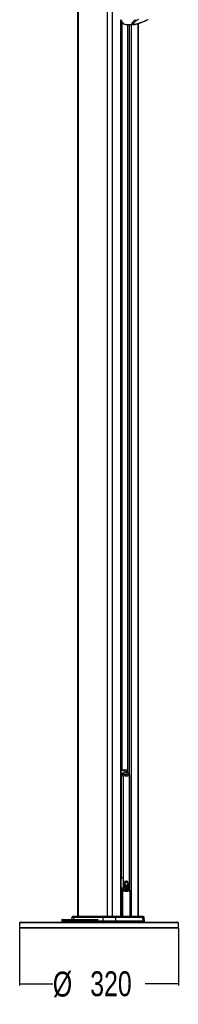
# Paper-space layout 'Surface Plate' of a CAD drawing. Header units: millimetres. Extents: x 2658 to 18042, y 1128 to 16227.
# Tile 39 of 64: x 12408 to 13048, y 1128 to 5088. Entities that reach past the tile are written whole.
import ezdxf

# ---------------------------------------------------------------- set-up
doc = ezdxf.new("R2010")
doc.units = ezdxf.units.MM
doc.layers.add('COMPONENT_GEOMETRY', color=7, linetype='Continuous')
doc.styles.add('SLDTEXTSTYLE1', font='TXT', dxfattribs={"width": 0.75})
doc.dimstyles.new('SLDDIMSTYLE1', dxfattribs={"dimtxt": 100, "dimasz": 6.604, "dimexe": 0, "dimexo": 0.0625, "dimgap": 25, "dimtad": 0, "dimtih": 1, "dimtoh": 1, "dimdec": 1, "dimlfac": 0.5, "dimrnd": 1e-09, "dimzin": 12, "dimdsep": 46, "dimtxsty": 'SLDTEXTSTYLE1', "dimsah": 1, "dimcen": 0.09, "dimadec": 0, "dimazin": 3, "dimtfac": 1, "dimtdec": 1, "dimtofl": 0, "dimtmove": 0, "dimatfit": 3, "dimfxl": 1, "dimfrac": 2, "dimtolj": 1, "dimtzin": 12, "dimarcsym": 0})

# ---------------------------------------------------------------- blocks, each defined once
blk = doc.blocks.new('_D_12')
at = {"layer": 'COMPONENT_GEOMETRY', "color": 7, "ltscale": 2}
for p, q in [((12408.3, 1434.5), (12408.3, 1203.7)), ((13048.3, 1434.5), (13048.3, 1203.7)), ((12408.3, 1210), (12542.1, 1210)), ((13048.3, 1210), (12914.5, 1210))]:
    blk.add_line(p, q, dxfattribs=at)
for points in [[(12408.3, 1210), (12414.9, 1209), (12414.9, 1211.1)], [(13048.3, 1210), (13041.7, 1211.1), (13041.7, 1209)]]:
    blk.add_solid(points, dxfattribs=at)
at = {"layer": 'COMPONENT_GEOMETRY', "color": 7, "ltscale": 2, "char_height": 100, "attachment_point": 1, "style": 'SLDTEXTSTYLE1'}
for s, insert in [('%%c', (12542.1, 1258.8)), ('320', (12692.9, 1260.3))]:
    blk.add_mtext(s, dxfattribs=dict(at, insert=insert))

psp = doc.layouts.new('Surface Plate')

# ---------------------------------------------------------------- linework, layer by layer
at = {"color": 7, "linetype": 'Continuous', "lineweight": 25, "ltscale": 2}
for p, q in [((12641.69, 7229.05), (12641.69, 1481.05)), ((12818.1, 1481.05), (12818.1, 5084.54)), ((12818.1, 5078.36), (12821.84, 5078.5)), ((12824.85, 5075.18), (12824.85, 5073.38)), ((12826.97, 5073.38), (12824.85, 5073.38)), ((12887.55, 5088.87), (12879.89, 5084.35)), ((12887.5, 1481.05), (12887.5, 5073.22)), ((12915.37, 5084.35), (12925, 5088.87)), ((12836.87, 5069.11), (12868.44, 5069.11)), ((12843.25, 5069.11), (12843.25, 2058.02)), ((12818.1, 2070.05), (12841.81, 2070.05)), ((12822.21, 2068.83), (12820.7, 2069.47)), ((12844.89, 2056.87), (12821.13, 2069.08)), ((12823.26, 2068.29), (12822.21, 2068.83)), ((12824.12, 2068.55), (12822.76, 2068.55)), ((12845.97, 2056.62), (12826.73, 2066.51)), ((12841.12, 2069.05), (12842.52, 2069.05)), ((12841.81, 2070.05), (12843.25, 2070.05)), ((12818.53, 2046.13), (12825.44, 2046.13)), ((12818.53, 1637.05), (12818.53, 2046.13)), ((12844.89, 2056.87), (12819.43, 2056.87)), ((12825.44, 2046.13), (12825.44, 1637.05)), ((12851.21, 1637.05), (12851.21, 2046.13)), ((12852.52, 1637.05), (12852.52, 2046.13)), ((12818.53, 1637.05), (12825.44, 1637.05)), ((12820.18, 1585.51), (12822.83, 1585.51)), ((12822.72, 1588.29), (12822.25, 1587.79)), ((12827.32, 1584.96), (12828.43, 1585.39)), ((12828.83, 1606.14), (12828.85, 1608.56)), ((12833.71, 1608.27), (12828.83, 1606.14)), ((12828.86, 1606.14), (12828.83, 1606.14)), ((12828.85, 1608.56), (12833.26, 1609.22)), ((12828.87, 1608.56), (12828.85, 1608.56)), ((12828.92, 1609.36), (12829.33, 1611.66)), ((12833.26, 1609.22), (12828.92, 1609.36)), ((12828.94, 1609.36), (12828.92, 1609.36)), ((12828.92, 1605.15), (12833.71, 1608.27)), ((12829.42, 1602.48), (12828.92, 1605.15)), ((12828.94, 1605.15), (12828.92, 1605.15)), ((12828.99, 1608.56), (12829.01, 1608.56)), ((12829.01, 1608.56), (12829.15, 1608.56)), ((12829.33, 1611.66), (12832.82, 1610.58)), ((12829.33, 1611.66), (12829.33, 1611.66)), ((12834.24, 1607.51), (12829.42, 1602.48)), ((12829.42, 1602.48), (12829.42, 1602.48)), ((12832.82, 1610.58), (12829.52, 1612.4)), ((12829.53, 1612.4), (12829.52, 1612.4)), ((12829.7, 1601.54), (12834.24, 1607.51)), ((12830.86, 1598.87), (12829.7, 1601.54)), ((12831.36, 1609.16), (12831.5, 1609.16)), ((12833.34, 1595.68), (12831.42, 1597.94)), ((12831.5, 1609.16), (12831.64, 1609.16)), ((12831.64, 1609.16), (12831.78, 1609.16)), ((12832.74, 1610.58), (12832.82, 1610.58)), ((12833.17, 1609.22), (12833.26, 1609.22)), ((12833.61, 1608.27), (12833.71, 1608.27)), ((12833.66, 1585.05), (12835.08, 1585.05)), ((12834.13, 1607.51), (12834.24, 1607.51)), ((12836.67, 1593.73), (12834.14, 1595.02)), ((12834.63, 1606.82), (12834.75, 1606.82)), ((12834.97, 1620.18), (12834.83, 1620.18)), ((12835.12, 1620.18), (12834.97, 1620.18)), ((12835.24, 1620.18), (12838.05, 1621.34)), ((12835.38, 1606.24), (12835.5, 1606.24)), ((12836.03, 1622.29), (12836.17, 1622.29)), ((12836.39, 1593.73), (12836.25, 1593.73)), ((12836.33, 1605.64), (12836.47, 1605.64)), ((12836.53, 1593.73), (12836.39, 1593.73)), ((12837.13, 1621.31), (12837.27, 1621.31)), ((12837.6, 1619.48), (12837.74, 1619.48)), ((12837.6, 1606.1), (12837.74, 1606.1)), ((12837.6, 1605.64), (12837.74, 1605.64)), ((12840.66, 1593.68), (12837.74, 1593.49)), ((12838, 1619.49), (12837.81, 1619.49)), ((12837.91, 1621.34), (12838.05, 1621.34)), ((12839.09, 1623.07), (12838.95, 1623.07)), ((12839.88, 1623.15), (12839.09, 1623.07)), ((12839.23, 1623.07), (12839.09, 1623.07)), ((12840.02, 1623.15), (12839.23, 1623.07)), ((12839.23, 1605.93), (12839.37, 1605.93)), ((12840.52, 1593.68), (12840.66, 1593.68)), ((12840.63, 1607.37), (12841.12, 1607.17)), ((12840.92, 1607.37), (12841.05, 1607.37)), ((12844.51, 1596.12), (12841.66, 1594.04)), ((12842.18, 1620.76), (12842.06, 1620.76)), ((12842.4, 1619.9), (12842.51, 1619.9)), ((12843.5, 1618.47), (12843.6, 1618.47)), ((12844.15, 1596.12), (12844.29, 1596.12)), ((12844.43, 1596.12), (12844.51, 1596.12)), ((12847.36, 1601.03), (12845.36, 1597.15)), ((12847.07, 1601.03), (12847.21, 1601.03)), ((12847.36, 1601.03), (12847.36, 1601.03)), ((12847.7, 1602.64), (12847.56, 1602.64)), ((12848.04, 1608.96), (12847.61, 1610.06)), ((12848.37, 1607.51), (12847.83, 1602.64)), ((12847.84, 1602.64), (12847.83, 1602.64)), ((12848.18, 1608.96), (12848.04, 1608.96)), ((12848.12, 1607.51), (12848.26, 1607.51)), ((12848.32, 1608.96), (12848.29, 1608.96)), ((12854.08, 1481.05), (12854.08, 1585.51)), ((12578.49, 1467.12), (12578.31, 1462.05)), ((12580.49, 1469.05), (12722.15, 1469.05)), ((12599.06, 1469.61), (12599.06, 1469.05)), ((12599.14, 1469.55), (12599.14, 1469.05)), ((12604.05, 1469.55), (12604.05, 1469.05)), ((12608.02, 1469.05), (12608.02, 1469.61)), ((12614.25, 1469.05), (12614.25, 1469.61)), ((12616.59, 1469.55), (12616.59, 1469.05)), ((12618.18, 1476.11), (12617.93, 1469.05)), ((12621.77, 1480.46), (12618.76, 1477.46)), ((12623.18, 1481.05), (12629.17, 1481.05)), ((12625.04, 1476.11), (12624.84, 1469.05)), ((12744.33, 1476.11), (12625.04, 1476.11)), ((12628.01, 1480.46), (12625.52, 1477.46)), ((12625.52, 1477.46), (12744.75, 1477.46)), ((12746.9, 1480.46), (12628.01, 1480.46)), ((12629.17, 1481.05), (12747.91, 1481.05)), ((12723.88, 1462.05), (12723.96, 1467.12)), ((12744.33, 1476.11), (12743.98, 1462.05)), ((12795, 1476.11), (12744.33, 1476.11)), ((12744.75, 1477.46), (12746.9, 1480.46)), ((12744.75, 1477.46), (12794.67, 1477.46)), ((12792.97, 1480.46), (12746.9, 1480.46)), ((12747.91, 1481.05), (12792.17, 1481.05)), ((12792.17, 1481.05), (12899.93, 1481.05)), ((12794.67, 1477.46), (12792.97, 1480.46)), ((12901.1, 1480.46), (12792.97, 1480.46)), ((12794.67, 1477.46), (12903.57, 1477.46)), ((12795, 1476.11), (12795.28, 1462.05)), ((12904.06, 1476.11), (12795, 1476.11)), ((12899.93, 1481.05), (12906.01, 1481.05)), ((12903.57, 1477.46), (12901.1, 1480.46)), ((12904.06, 1476.11), (12904.46, 1462.05)), ((12910.42, 1477.46), (12907.42, 1480.46)), ((12911.5, 1462.05), (12911.01, 1476.11)), ((12411.31, 1458.05), (12408.31, 1455.05)), ((12408.31, 1455.05), (12408.31, 1437.05)), ((13048.31, 1455.05), (12408.31, 1455.05)), ((12408.31, 1437.05), (12411.31, 1434.05)), ((12408.31, 1437.05), (13048.31, 1437.05)), ((12411.31, 1458.05), (13045.31, 1458.05)), ((13045.31, 1434.05), (12411.31, 1434.05)), ((12578.31, 1462.05), (12578.45, 1458.05)), ((12723.88, 1462.05), (12578.31, 1462.05)), ((12743.98, 1462.05), (12723.88, 1462.05)), ((12795.28, 1462.05), (12743.98, 1462.05)), ((12904.46, 1462.05), (12795.28, 1462.05)), ((12911.5, 1462.05), (12904.46, 1462.05)), ((12911.5, 1458.05), (12911.5, 1462.05)), ((13048.31, 1455.05), (13045.31, 1458.05)), ((13045.31, 1434.05), (13048.31, 1437.05)), ((13048.31, 1437.05), (13048.31, 1455.05))]:
    psp.add_line(p, q, dxfattribs=at)
at = {"color": 8, "linetype": 'Continuous', "lineweight": 25, "ltscale": 2}
for p, q in [((12644.47, 7229.05), (12644.47, 1481.05)), ((12761.16, 7229.05), (12761.16, 1481.05)), ((12781.68, 7229.05), (12781.68, 1481.05)), ((12816.72, 1481.05), (12816.72, 5087.68)), ((12820.92, 5079.75), (12818.1, 5079.65)), ((12818.1, 5078.36), (12821.84, 5078.51)), ((12819.99, 5078.43), (12819.99, 2070.05)), ((12884.68, 5072.33), (12884.68, 1481.05)), ((12843.67, 5069.11), (12843.67, 2057.8)), ((12851.45, 2050.86), (12851.45, 5069.11)), ((12857.63, 5069.11), (12857.63, 1481.05)), ((12819.92, 2069.6), (12818.1, 2069.89)), ((12821.13, 2069.08), (12818.1, 2069.08)), ((12841.12, 2069.05), (12821.7, 2069.05)), ((12841.12, 2059.11), (12841.12, 2069.05)), ((12842.52, 2069.05), (12842.52, 2058.39)), ((12843.25, 2069.05), (12842.52, 2069.05)), ((12818.1, 2057.56), (12819.43, 2056.87)), ((12851.21, 2046.13), (12852.52, 2046.13)), ((12818.1, 1643.54), (12818.53, 1637.05)), ((12852.52, 1637.05), (12851.21, 1637.05)), ((12820.18, 1481.05), (12820.18, 1585.51)), ((12822.83, 1585.51), (12822.83, 1481.05)), ((12850.41, 1586.81), (12851.55, 1587.36)), ((12851.45, 1587.54), (12851.45, 1592.52)), ((12853.57, 1481.05), (12853.57, 1585.51)), ((12853.57, 1585.51), (12854.08, 1585.51)), ((12723.96, 1467.12), (12578.49, 1467.12)), ((12625.04, 1476.11), (12618.18, 1476.11)), ((12618.76, 1477.46), (12625.52, 1477.46)), ((12628.01, 1480.46), (12621.77, 1480.46)), ((12907.42, 1480.46), (12901.1, 1480.46)), ((12903.57, 1477.46), (12910.42, 1477.46)), ((12911.01, 1476.11), (12904.06, 1476.11)), ((12743.98, 1458.05), (12743.98, 1462.05)), ((12795.28, 1458.05), (12795.28, 1462.05)), ((12904.46, 1458.05), (12904.46, 1462.05))]:
    psp.add_line(p, q, dxfattribs=at)
at = {"color": 8, "linetype": 'Continuous', "lineweight": 25, "ltscale": 2, "flags": 128}
for points in [[(12916.35, 5084.53), (12915.94, 5084.4), (12915.37, 5084.35)], [(12818.1, 2056.57), (12818.72, 2056.78), (12819.43, 2056.87)], [(12844.89, 2056.87), (12845.55, 2056.78), (12845.97, 2056.62)], [(12820.18, 1585.51), (12820.23, 1586), (12820.36, 1586.45), (12820.55, 1586.85), (12820.8, 1587.17), (12821.09, 1587.39), (12821.41, 1587.5), (12821.57, 1587.51)], [(12821.45, 1587.97), (12821.77, 1587.85), (12822.25, 1587.79)], [(12822.83, 1585.51), (12822.92, 1585.88), (12822.95, 1586.23), (12822.92, 1586.55), (12822.83, 1586.84), (12822.7, 1587.07), (12822.51, 1587.23), (12822.46, 1587.27)], [(12852.17, 1587.51), (12851.9, 1587.49), (12851.55, 1587.36)]]:
    psp.add_lwpolyline(points, dxfattribs=at)
at = {"color": 7, "linetype": 'Continuous', "lineweight": 25, "ltscale": 2, "flags": 128}
for points in [[(12828.65, 1609.36), (12829.18, 1609.29), (12829.2, 1609.29)], [(12834.65, 1607.57), (12834.1, 1608.3), (12833.26, 1610.14), (12832.88, 1612.27), (12833.02, 1614.46), (12833.65, 1616.47), (12834.7, 1618.08), (12836.07, 1619.12), (12837.6, 1619.48)], [(12837.62, 1621.34), (12837.27, 1621.23), (12836.95, 1621.12)], [(12723.74, 1458.05), (12723.78, 1459.05), (12723.88, 1462.05)]]:
    psp.add_lwpolyline(points, dxfattribs=at)
at = {"color": 7, "linetype": 'Continuous', "lineweight": 25, "ltscale": 4}
for centre, radius, start, end in [((12847.59, 5099), 32.89, 199.42559, 231.18111), ((12837.16, 5088.99), 19.88, 231.74453, 269.17125), ((12880.22, 5092.68), 8.34, 213.59017, 267.72669), ((12817, 2061.07), 9.02, 62.73584, 71.11803), ((12823.65, 2058.82), 9.74, 30.67021, 87.20411), ((12842, 2069.18), 0.89, 102.43056, 188.49462), ((12841.63, 2069.17), 0.893, 351.96259, 78.55734), ((12813.93, 2046.62), 11.64, 35.06157, 61.79766), ((12839.39, 2046.62), 11.64, 35.06157, 61.79766), ((12837.18, 1629.45), 8.14, 223.19754, 268.67212), ((12836.3, 1630.33), 8.11, 232.71607, 249.30614), ((12837.76, 1630.11), 8.91, 224.33735, 249.69857), ((12837.77, 1630.12), 8.93, 224.35334, 249.51661), ((12837.41, 1629.37), 8.04, 223.05158, 273.56719), ((12836.01, 1629.47), 7.17, 231.2911, 296.67785), ((12818.6, 1785.88), 190.24, 269.8427, 272.19036), ((12821.5, 1585.51), 2, 61.15066, 87.82594), ((12821.53, 1594.18), 6.01, 281.45491, 348.1629), ((12824.29, 1622.09), 16.51, 285.03225, 303.19023), ((12828.7, 1622.07), 13.5, 269.49058, 288.02581), ((12821.93, 1620.26), 16.53, 294.00951, 310.75275), ((12848.23, 1607.25), 19.55, 176.16291, 183.25956), ((12824.43, 1622.09), 16.51, 285.03225, 303.19023), ((12828.85, 1622.07), 13.5, 269.49058, 288.02581), ((12847.43, 1607.34), 18.75, 166.68474, 173.83114), ((12831.5, 1628.23), 19.07, 261.84626, 274.58912), ((12831.49, 1628.1), 18.94, 261.82102, 270.029), ((12821.92, 1620.5), 16.82, 294.1334, 311.91177), ((12847.34, 1607.15), 18.65, 186.15528, 194.49559), ((12848.38, 1607.25), 19.55, 176.16291, 183.25956), ((12824.57, 1622.09), 16.51, 285.03225, 303.19023), ((12828.99, 1622.07), 13.5, 269.49058, 288.02581), ((12847.58, 1607.34), 18.75, 166.68474, 173.83114), ((12831.64, 1628.23), 19.07, 261.84626, 274.58912), ((12822.01, 1620.6), 16.93, 294.16442, 313.26497), ((12847.48, 1607.15), 18.65, 186.15528, 194.49559), ((12835.39, 1625.73), 15.43, 245.75182, 259.06103), ((12811.54, 1623.69), 27.56, 309.69001, 324.05736), ((12835.53, 1625.73), 15.43, 245.75182, 259.06103), ((12811.68, 1623.69), 27.56, 309.69001, 324.05736), ((12835.67, 1625.73), 15.43, 245.75182, 259.06103), ((12842.65, 1608.99), 13.7, 132.43583, 165.58828), ((12841.46, 1629.98), 21.33, 235.50554, 245.44773), ((12810.87, 1619.86), 26.06, 315.34278, 326.62247), ((12811.83, 1623.69), 27.56, 309.69001, 324.05736), ((12841.7, 1609.55), 12.51, 121.7828, 166.83741), ((12841.6, 1629.98), 21.33, 235.50554, 245.44773), ((12810.41, 1620.37), 26.85, 315.47993, 329.49897), ((12844.64, 1606.33), 15.82, 197.63703, 208.15376), ((12810.33, 1620.56), 27.15, 315.52212, 331.28047), ((12844.78, 1606.33), 15.82, 197.63703, 208.15376), ((12805.89, 1615.56), 29.78, 325.90295, 342.94236), ((12806.03, 1615.56), 29.78, 325.90295, 342.94236), ((12806.17, 1615.56), 29.78, 325.90295, 342.94236), ((12800.27, 1614.32), 35.02, 332.12029, 345.04766), ((12841.13, 1604.24), 11.73, 212.44673, 226.81506), ((12799.71, 1614.61), 35.78, 332.22683, 347.42422), ((12841.27, 1604.24), 11.73, 212.44673, 226.81506), ((12801.21, 1613.8), 33.83, 333.38293, 338.81524), ((12781.14, 1611.65), 54.23, 342.87642, 354.28154), ((12781.28, 1611.65), 54.23, 342.87642, 354.28154), ((12781.42, 1611.65), 54.23, 342.87642, 354.28154), ((12794.18, 1605.45), 41.07, 345.28321, 359.39626), ((12794.21, 1605.47), 41.17, 345.29297, 1.07423), ((12838.99, 1601.55), 8.2, 232.81227, 252.54633), ((12841.89, 1607.46), 14.48, 106.54274, 118.52169), ((12842.03, 1607.46), 14.48, 106.54274, 118.52169), ((12794.92, 1598.99), 41.66, 352.74267, 9.1805), ((12795.07, 1598.99), 41.66, 352.74267, 9.1805), ((12796.94, 1595.4), 40.7, 357.30619, 14.56746), ((12795.21, 1598.99), 41.66, 352.74267, 9.1805), ((12796.6, 1595.39), 40.9, 357.32808, 12.43134), ((12801.4, 1590.51), 38.97, 4.65728, 22.83344), ((12801.54, 1590.51), 38.97, 4.65728, 22.83344), ((12805.94, 1588.41), 36.05, 8.99613, 28.55309), ((12801.68, 1590.51), 38.97, 4.65728, 22.83344), ((12838.61, 1600.4), 6.98, 261.63465, 285.86361), ((12805.39, 1588.31), 36.46, 9.05354, 26.31588), ((12814.83, 1586.85), 30.75, 17.55942, 38.349), ((12814.97, 1586.85), 30.75, 17.55942, 38.349), ((12821.97, 1587.48), 25.27, 22.51979, 46.90216), ((12815.11, 1586.85), 30.75, 17.55942, 38.349), ((12821.57, 1587.34), 25.56, 22.59198, 45.01724), ((12825.98, 1586.06), 25.87, 35.37381, 55.49599), ((12832.68, 1588.11), 20.89, 44.0604, 67.21861), ((12826.12, 1586.06), 25.87, 35.37381, 55.49599), ((12832.83, 1588.11), 20.89, 44.0604, 67.21861), ((12826.26, 1586.06), 25.87, 35.37381, 55.49599), ((12837.73, 1602.4), 9.18, 294.50967, 316.8935), ((12839.05, 1593.73), 16.49, 56.65297, 81.03188), ((12839.19, 1593.73), 16.49, 56.65297, 81.03188), ((12808.03, 1589.01), 44.71, 26.50214, 40.77611), ((12839.33, 1593.73), 16.49, 56.65297, 81.03188), ((12808.17, 1589.01), 44.71, 26.50214, 40.77611), ((12808.31, 1589.01), 44.71, 26.50214, 40.77611), ((12805.26, 1593.37), 45.51, 25.9223, 33.4768), ((12803.45, 1592.24), 47.76, 20.49913, 33.31406), ((12803.59, 1592.24), 47.76, 20.49913, 33.31406), ((12833.51, 1605.8), 14.51, 323.44218, 340.82792), ((12833.65, 1605.8), 14.51, 323.44218, 340.82792), ((12829.15, 1607.23), 19.11, 346.09441, 0.83803), ((12829.29, 1607.23), 19.11, 346.09441, 0.83803), ((12851.26, 1585.02), 2.37, 12.1483, 83.05527), ((12852.08, 1585.51), 2, 0, 87.49941), ((12580.49, 1467.05), 2, 90, 178), ((12620.18, 1476.04), 2, 135, 178), ((12623.18, 1479.05), 2, 90, 135), ((12627.26, 1476.08), 2.22, 141.44727, 179.02699), ((12629.21, 1479.52), 1.52, 91.22588, 142.02118), ((12746.77, 1476.09), 2.43, 145.89449, 179.52371), ((12747.97, 1479.78), 1.27, 92.63195, 147.47352), ((12792.07, 1480.06), 0.987, 23.64941, 84.00648), ((12792.11, 1476.11), 2.9, 0.01189, 27.66468), ((12899.9, 1479.53), 1.52, 37.87442, 88.75096), ((12901.83, 1476.08), 2.22, 0.96136, 38.46333), ((12906.01, 1479.05), 2, 45, 90), ((12909.01, 1476.04), 2, 2, 45)]:
    psp.add_arc(centre, radius, start, end, dxfattribs=at)
at = {"color": 8, "linetype": 'Continuous', "lineweight": 25, "ltscale": 4}
for centre, radius, start, end in [((12819.92, 2067.18), 2.42, 71.20388, 90.18132), ((12821.15, 2066.75), 2.33, 63.09783, 90.56004), ((12824.17, 2045.38), 7.96, 95.1286, 139.71761), ((12849.11, 2051.52), 1.79, 39.14159, 96.20273), ((12845.91, 1591.57), 3.76, 308.28655, 21.50824), ((12850.98, 1589.03), 6.75, 80.21685, 91.3999)]:
    psp.add_arc(centre, radius, start, end, dxfattribs=at)
for centre, major_axis, ratio, start_param, end_param in [((13054.18, 1638.17), (615.89, 0), 0.0924282, 4.3190058, 4.3226693), ((12830.31, 1632.13), (-6.6, 46.86), 0.7000837, 2.6997946, 3.024227), ((13055.49, 1638.17), (536.8, 0), 0.1023206, 4.3118534, 4.3226693)]:
    psp.add_ellipse(centre, major_axis=major_axis, ratio=ratio, start_param=start_param, end_param=end_param, dxfattribs=at)
at = {"color": 7, "linetype": 'Continuous', "lineweight": 25, "ltscale": 4}
psp.add_ellipse((12830.31, 1632.13), major_axis=(-6.6, 46.86), ratio=0.7000837, start_param=3.024227, end_param=3.043236, dxfattribs=at)
at = {"color": 8, "linetype": 'Continuous', "lineweight": 25, "ltscale": 2}
for points, knots in [([(12868.56, 5069.15), (12868.38, 5069.13), (12867.03, 5069.04), (12865, 5069.45), (12863.18, 5070.42), (12862.43, 5071.86), (12862.36, 5073.52), (12862.93, 5075.5), (12864.54, 5078.54), (12867.74, 5082.73), (12871.39, 5086.24), (12873.28, 5088.06)], [0, 0, 0, 0, 0.0125651, 0.0909152, 0.1933012, 0.2746544, 0.3579726, 0.4599335, 0.5619952, 0.7729693, 1, 1, 1, 1]), ([(12818.53, 2046.13), (12818.5, 2046.81), (12818.47, 2047.64), (12818.15, 2048.3), (12818.1, 2048.41)], [0, 0, 0, 0, 0.8297817, 1, 1, 1, 1]), ([(12818.1, 1599.62), (12818.11, 1606.99), (12818.13, 1619.46), (12818.41, 1631.94), (12818.53, 1637.05)], [0, 0, 0, 0, 0.5903661, 1, 1, 1, 1]), ([(12818.1, 1591.67), (12818.25, 1591.34), (12818.76, 1590.26), (12820.17, 1588.83), (12821.55, 1588.14), (12822.25, 1587.79)], [0, 0, 0, 0, 0.1788802, 0.582701, 1, 1, 1, 1]), ([(12834.86, 1585.07), (12833.1, 1585.19), (12829.46, 1585.44), (12825.39, 1586.92), (12823.15, 1588.07), (12822.72, 1588.29)], [0, 0, 0, 0, 0.4294569, 0.8904805, 1, 1, 1, 1])]:
    psp.add_open_spline(points, degree=3, knots=knots, dxfattribs=at)
at = {"color": 7, "linetype": 'Continuous', "lineweight": 25, "ltscale": 2}
for points, knots in [([(12879.89, 5084.35), (12877.85, 5082.93), (12873.99, 5080.25), (12869.42, 5076.39), (12867.08, 5073.6), (12866.42, 5071.76), (12866.59, 5070.65), (12867.65, 5069.83), (12869.88, 5069.52), (12872.92, 5069.71), (12877.32, 5070.48), (12882.25, 5071.77), (12887.19, 5073.3), (12892.99, 5075.27), (12899.96, 5077.87), (12907.89, 5081.08), (12912.88, 5083.26), (12915.37, 5084.35)], [0, 0, 0, 0, 0.1200439, 0.2271719, 0.3338359, 0.3739226, 0.4139052, 0.4609804, 0.4957187, 0.5304593, 0.5716249, 0.6316942, 0.6777422, 0.7238543, 0.8156716, 0.9078709, 1, 1, 1, 1]), ([(12868.57, 5069.16), (12869, 5069.15), (12870.39, 5069.12), (12872.93, 5069.45), (12876.15, 5070.03), (12879.56, 5070.84), (12883.22, 5071.86), (12887.21, 5073.1), (12891.68, 5074.61), (12896.68, 5076.41), (12902.18, 5078.54), (12908.2, 5081.01), (12913, 5083.03), (12915.74, 5084.26), (12916.35, 5084.53)], [0, 0, 0, 0, 0.029277, 0.092774, 0.154214, 0.218204, 0.2877093, 0.3650635, 0.4516336, 0.5558647, 0.6735878, 0.8037363, 0.9560521, 1, 1, 1, 1]), ([(12916.35, 5084.54), (12917.52, 5085.05), (12920.52, 5086.39), (12923.8, 5087.96), (12925.87, 5089), (12926.31, 5089.22)], [0, 0, 0, 0, 0.3314682, 0.8567681, 1, 1, 1, 1]), ([(12820.68, 2069.43), (12820.07, 2069.64), (12819.24, 2069.94), (12818.34, 2069.95), (12818.1, 2069.95)], [0, 0, 0, 0, 0.7334634, 1, 1, 1, 1]), ([(12826.72, 2066.49), (12826.3, 2066.7), (12825.56, 2067.08), (12824.55, 2067.5), (12823.72, 2067.97), (12823.45, 2068.15), (12823.25, 2068.28)], [0, 0, 0, 0, 0.25796471, 0.45572322, 0.60353619, 1, 1, 1, 1]), ([(12823.46, 2053.3), (12823.56, 2053.15), (12824.19, 2052.2), (12825.2, 2049.9), (12825.35, 2047.45), (12825.44, 2046.13)], [0, 0, 0, 0, 0.0809637, 0.5029486, 1, 1, 1, 1]), ([(12823.46, 2053.3), (12825.89, 2052.96), (12830.78, 2052.28), (12838.16, 2051.97), (12844.2, 2052.45), (12847.76, 2053.09), (12848.91, 2053.3)], [0, 0, 0, 0, 0.2612514, 0.5245178, 0.8454398, 1, 1, 1, 1]), ([(12851.21, 2046.13), (12849.99, 2046.05), (12845.98, 2045.81), (12837.53, 2045.55), (12829.99, 2045.91), (12825.44, 2046.13)], [0, 0, 0, 0, 0.149319, 0.4868131, 1, 1, 1, 1]), ([(12850.49, 2052.66), (12850.12, 2053.13), (12849.14, 2054.38), (12847.59, 2055.71), (12846.35, 2056.4), (12845.97, 2056.62)], [0, 0, 0, 0, 0.28924964, 0.77596612, 1, 1, 1, 1]), ([(12851.21, 2046.13), (12851.08, 2047.45), (12850.84, 2049.9), (12849.72, 2052.2), (12849.02, 2053.15), (12848.91, 2053.3)], [0, 0, 0, 0, 0.4970514, 0.9190363, 1, 1, 1, 1]), ([(12852.5, 2046.13), (12852.5, 2046.31), (12852.54, 2047.34), (12852.17, 2049.25), (12851.46, 2051.29), (12850.69, 2052.29), (12850.44, 2052.61)], [0, 0, 0, 0, 0.0787215, 0.4410386, 0.820783, 1, 1, 1, 1]), ([(12825.44, 1637.05), (12825.45, 1631.96), (12825.47, 1618.2), (12825.72, 1604.44), (12825.87, 1595.77)], [0, 0, 0, 0, 0.370217, 1, 1, 1, 1]), ([(12831.59, 1623.88), (12832.61, 1623.3), (12834.66, 1622.14), (12837.41, 1622.23), (12838.9, 1622.87), (12839.37, 1623.07)], [0, 0, 0, 0, 0.4073115, 0.8146296, 1, 1, 1, 1]), ([(12838.05, 1621.34), (12836.9, 1621.38), (12834.61, 1621.46), (12832.6, 1623.07), (12831.59, 1623.88)], [0, 0, 0, 0, 0.4994666, 1, 1, 1, 1]), ([(12850.82, 1595.77), (12850.96, 1604.44), (12851.18, 1618.2), (12851.21, 1631.96), (12851.21, 1637.05)], [0, 0, 0, 0, 0.629783, 1, 1, 1, 1]), ([(12852.11, 1595.68), (12852.17, 1598.44), (12852.41, 1610.91), (12852.57, 1624.71), (12852.5, 1635.73), (12852.5, 1637.05)], [0, 0, 0, 0, 0.20037272, 0.90435841, 1, 1, 1, 1]), ([(12822.72, 1588.29), (12821.95, 1588.73), (12820.68, 1589.46), (12819.23, 1591.37), (12818.33, 1593.39), (12818.15, 1594.96), (12818.08, 1595.64)], [0, 0, 0, 0, 0.3055937, 0.5058502, 0.7860181, 1, 1, 1, 1]), ([(12818.1, 1591.04), (12818.11, 1591.02), (12818.44, 1590.31), (12819.53, 1589.26), (12820.69, 1588.25), (12821.4, 1588.01), (12821.46, 1587.99)], [0, 0, 0, 0, 0.0191925, 0.4868238, 0.9582912, 1, 1, 1, 1]), ([(12821.57, 1587.51), (12820.42, 1587.55), (12819.26, 1587.59), (12818.1, 1587.65), (12818.1, 1587.65)], [0, 0, 0, 0, 0.9956605, 1, 1, 1, 1]), ([(12821.45, 1587.96), (12822.18, 1587.63), (12824.22, 1586.69), (12827.66, 1585.67), (12830.81, 1585.08), (12832.57, 1585.11), (12832.97, 1585.12)], [0, 0, 0, 0, 0.19492125, 0.54705712, 0.89651942, 1, 1, 1, 1]), ([(12822.03, 1587.36), (12824.1, 1586.37), (12828.29, 1584.36), (12834.83, 1583.1), (12840.96, 1583.3), (12846.23, 1584.57), (12849.13, 1586.13), (12850.41, 1586.81)], [0, 0, 0, 0, 0.2164315, 0.437111, 0.6642204, 0.851748, 1, 1, 1, 1]), ([(12853.57, 1585.51), (12851.88, 1584.6), (12848.47, 1582.77), (12842.64, 1581.31), (12836.21, 1581.09), (12829.4, 1582.37), (12824.99, 1584.48), (12822.83, 1585.51)], [0, 0, 0, 0, 0.1797743, 0.3632162, 0.5748435, 0.7925731, 1, 1, 1, 1]), ([(12825.87, 1595.77), (12825.89, 1595.52), (12825.94, 1594.92), (12826.24, 1594.15), (12826.72, 1593.41), (12827.15, 1593.12), (12827.4, 1592.95)], [0, 0, 0, 0, 0.2084511, 0.4851654, 0.6864101, 1, 1, 1, 1]), ([(12827.4, 1592.95), (12827.8, 1592.75), (12829.79, 1591.74), (12833.54, 1590.44), (12838.78, 1589.84), (12844.2, 1590.47), (12847.65, 1592.11), (12849.41, 1592.95)], [0, 0, 0, 0, 0.0537254, 0.2738875, 0.5002054, 0.7457781, 1, 1, 1, 1]), ([(12829.52, 1612.4), (12830.05, 1613.78), (12831.1, 1616.55), (12833.31, 1619.01), (12834.78, 1619.91), (12835.24, 1620.18)], [0, 0, 0, 0, 0.4088188, 0.8176277, 1, 1, 1, 1]), ([(12834.75, 1606.82), (12834.24, 1605.4), (12833.21, 1602.51), (12831.65, 1600.09), (12830.86, 1598.87)], [0, 0, 0, 0, 0.4921363, 1, 1, 1, 1]), ([(12831.42, 1597.94), (12832.1, 1599.3), (12833.49, 1602.07), (12834.33, 1605.22), (12834.75, 1606.82)], [0, 0, 0, 0, 0.4929531, 1, 1, 1, 1]), ([(12837.74, 1619.48), (12837.2, 1619.4), (12836.13, 1619.26), (12834.7, 1618.1), (12833.61, 1616.41), (12832.98, 1614.29), (12832.89, 1612), (12833.36, 1609.81), (12834.32, 1607.95), (12835.66, 1606.63), (12837.23, 1606.01), (12838.85, 1606.16), (12840.33, 1607.05), (12841.42, 1608.43), (12841.85, 1609.56), (12842.02, 1610.03)], [0, 0, 0, 0, 0.0786963, 0.1573915, 0.2360909, 0.3148007, 0.3934984, 0.4721792, 0.550866, 0.6295728, 0.7082788, 0.7869751, 0.8656636, 0.9443566, 1, 1, 1, 1]), ([(12835.5, 1606.24), (12835.27, 1604.45), (12834.81, 1600.82), (12833.83, 1597.41), (12833.34, 1595.68)], [0, 0, 0, 0, 0.4954074, 1, 1, 1, 1]), ([(12834.14, 1595.02), (12834.55, 1596.81), (12835.4, 1600.46), (12835.47, 1604.29), (12835.5, 1606.24)], [0, 0, 0, 0, 0.4907587, 1, 1, 1, 1]), ([(12834.83, 1585.11), (12835.87, 1585.11), (12838.26, 1585.11), (12841.91, 1585.89), (12845.36, 1587.04), (12847.38, 1588.21), (12848.21, 1588.68)], [0, 0, 0, 0, 0.2224848, 0.5100331, 0.7996323, 1, 1, 1, 1]), ([(12836.47, 1605.64), (12836.67, 1604.02), (12837.09, 1600.73), (12837, 1596.71), (12836.74, 1594.38), (12836.67, 1593.73)], [0, 0, 0, 0, 0.4109239, 0.8337591, 1, 1, 1, 1]), ([(12837.74, 1593.49), (12837.75, 1595.12), (12837.79, 1598.43), (12837.23, 1602.51), (12836.65, 1604.87), (12836.47, 1605.64)], [0, 0, 0, 0, 0.3954791, 0.8024095, 1, 1, 1, 1]), ([(12837.46, 1619.48), (12838.04, 1619.43), (12839.11, 1619.34), (12840.33, 1618.53), (12841.22, 1618.48), (12841.73, 1618.44), (12841.95, 1618.27), (12842.03, 1618.21)], [0, 0, 0, 0, 0.3699321, 0.6829786, 0.8410309, 0.9422539, 1, 1, 1, 1]), ([(12837.46, 1619.48), (12838.31, 1619.28), (12839.55, 1619), (12840.91, 1618.45), (12841.61, 1618.48), (12841.89, 1618.3), (12842.03, 1618.21)], [0, 0, 0, 0, 0.5598874, 0.8057962, 0.9035606, 1, 1, 1, 1]), ([(12837.6, 1619.48), (12838.46, 1619.28), (12839.69, 1619), (12841.05, 1618.45), (12841.75, 1618.48), (12842.03, 1618.3), (12842.17, 1618.21)], [0, 0, 0, 0, 0.5598874, 0.8057962, 0.9035606, 1, 1, 1, 1]), ([(12842.29, 1618.21), (12842.18, 1618.29), (12841.86, 1618.51), (12841.09, 1618.43), (12840.11, 1618.88), (12838.97, 1619.42), (12838.15, 1619.46), (12837.74, 1619.48)], [0, 0, 0, 0, 0.0766786, 0.2283283, 0.480719, 0.7367172, 1, 1, 1, 1]), ([(12837.74, 1605.64), (12838.3, 1604.17), (12839.44, 1601.19), (12840.3, 1597.08), (12840.57, 1594.53), (12840.66, 1593.68)], [0, 0, 0, 0, 0.39255261, 0.79649078, 1, 1, 1, 1]), ([(12841.66, 1594.04), (12841.34, 1595.63), (12840.7, 1598.84), (12839.27, 1602.7), (12838.15, 1604.85), (12837.74, 1605.64)], [0, 0, 0, 0, 0.3811394, 0.7733008, 1, 1, 1, 1]), ([(12839.87, 1623.19), (12839.71, 1623.21), (12839.44, 1623.23), (12839.18, 1623.11), (12839.09, 1623.07)], [0, 0, 0, 0, 0.61645, 1, 1, 1, 1]), ([(12839.37, 1623.07), (12839.8, 1623.18), (12840.59, 1623.38), (12841.77, 1623.04), (12842.71, 1622.18), (12843.38, 1620.94), (12843.69, 1619.64), (12843.63, 1618.8), (12843.6, 1618.47)], [0, 0, 0, 0, 0.2033049, 0.3772317, 0.5573781, 0.7229111, 0.8900663, 1, 1, 1, 1]), ([(12839.37, 1605.93), (12840.2, 1604.8), (12841.87, 1602.5), (12843.5, 1599.07), (12844.26, 1596.85), (12844.51, 1596.12)], [0, 0, 0, 0, 0.3959351, 0.8033569, 1, 1, 1, 1]), ([(12845.36, 1597.15), (12844.78, 1598.41), (12843.58, 1600.94), (12841.5, 1603.84), (12839.98, 1605.32), (12839.37, 1605.93)], [0, 0, 0, 0, 0.3664215, 0.7434704, 1, 1, 1, 1]), ([(12839.72, 1618.87), (12839.95, 1618.75), (12840.42, 1618.51), (12841.08, 1618.48), (12841.59, 1618.44), (12841.81, 1618.27), (12841.89, 1618.21)], [0, 0, 0, 0, 0.3355035, 0.6667909, 0.8789607, 1, 1, 1, 1]), ([(12843.22, 1618.47), (12843.25, 1618.85), (12843.3, 1619.61), (12842.97, 1621.07), (12842.1, 1622.54), (12840.88, 1623.34), (12840.17, 1623.21), (12839.99, 1623.18)], [0, 0, 0, 0, 0.1504862, 0.3003329, 0.5987598, 0.8964059, 1, 1, 1, 1]), ([(12843.36, 1618.47), (12843.39, 1618.85), (12843.45, 1619.61), (12843.18, 1620.76), (12842.67, 1621.87), (12841.86, 1622.77), (12841.04, 1623.25), (12840.52, 1623.21), (12840.37, 1623.2)], [0, 0, 0, 0, 0.1577644, 0.3147328, 0.4931813, 0.6989765, 0.9107156, 1, 1, 1, 1]), ([(12843.5, 1618.47), (12843.53, 1618.85), (12843.59, 1619.61), (12843.25, 1621.07), (12842.38, 1622.53), (12841.24, 1623.32), (12840.62, 1623.22), (12840.51, 1623.2)], [0, 0, 0, 0, 0.1578568, 0.314978, 0.6279557, 0.9401144, 1, 1, 1, 1]), ([(12841.05, 1607.37), (12842.18, 1606.52), (12844.49, 1604.78), (12846.39, 1602.29), (12847.36, 1601.03)], [0, 0, 0, 0, 0.4931822, 1, 1, 1, 1]), ([(12847.83, 1602.64), (12846.79, 1603.62), (12844.7, 1605.62), (12842.27, 1606.78), (12841.05, 1607.37)], [0, 0, 0, 0, 0.4927114, 1, 1, 1, 1]), ([(12841.96, 1620.61), (12841.97, 1620.63), (12841.99, 1620.67), (12842.04, 1620.73), (12842.13, 1620.76), (12842.29, 1620.75), (12842.48, 1620.66), (12842.63, 1620.5), (12842.71, 1620.34), (12842.75, 1620.22), (12842.75, 1620.12), (12842.73, 1620.04), (12842.69, 1619.98), (12842.63, 1619.92), (12842.52, 1619.89), (12842.35, 1619.92), (12842.17, 1620.04), (12842.03, 1620.2), (12841.96, 1620.35), (12841.94, 1620.46), (12841.94, 1620.55), (12841.95, 1620.59), (12841.96, 1620.61)], [0, 0, 0, 0, 0.0245106, 0.0489215, 0.0887838, 0.1535274, 0.2555429, 0.3608773, 0.4093265, 0.4500827, 0.4770882, 0.5042486, 0.5276257, 0.5576558, 0.6023904, 0.6762556, 0.7855105, 0.8729196, 0.9199238, 0.9562111, 0.9822341, 1, 1, 1, 1]), ([(12842.02, 1610.03), (12843.11, 1609.8), (12845.31, 1609.33), (12847.34, 1608.12), (12848.37, 1607.51)], [0, 0, 0, 0, 0.4934473, 1, 1, 1, 1]), ([(12848.29, 1608.96), (12847.42, 1610.64), (12845.65, 1614.02), (12843.41, 1616.81), (12842.29, 1618.21)], [0, 0, 0, 0, 0.4954426, 1, 1, 1, 1]), ([(12843.6, 1618.47), (12844.49, 1617.01), (12846.28, 1614.07), (12847.62, 1610.68), (12848.29, 1608.96)], [0, 0, 0, 0, 0.4956916, 1, 1, 1, 1]), ([(12852.17, 1587.51), (12851.17, 1587.56), (12849.28, 1587.64), (12847.4, 1587.72), (12846.51, 1587.77)], [0, 0, 0, 0, 0.5315405, 1, 1, 1, 1]), ([(12848.22, 1588.65), (12848.69, 1588.95), (12849.72, 1589.61), (12850.91, 1591.14), (12851.76, 1593.04), (12852.14, 1594.63), (12852.1, 1595.52), (12852.09, 1595.68)], [0, 0, 0, 0, 0.2037434, 0.4401685, 0.6854367, 0.9451052, 1, 1, 1, 1]), ([(12849.41, 1592.95), (12849.46, 1592.98), (12849.74, 1593.15), (12850.2, 1593.62), (12850.56, 1594.34), (12850.77, 1595.08), (12850.8, 1595.51), (12850.82, 1595.77)], [0, 0, 0, 0, 0.07016394, 0.36157716, 0.65227763, 0.78529512, 1, 1, 1, 1]), ([(12722.15, 1469.05), (12722.44, 1469.01), (12722.92, 1468.94), (12723.48, 1468.5), (12723.8, 1468), (12723.94, 1467.53), (12723.95, 1467.23), (12723.96, 1467.12)], [0, 0, 0, 0, 0.345771, 0.5808648, 0.7587564, 0.90248, 1, 1, 1, 1])]:
    psp.add_open_spline(points, degree=3, knots=knots, dxfattribs=at)

# ---------------------------------------------------------------- dimensions: what is measured, and where the dimension line sits
at = {"layer": 'COMPONENT_GEOMETRY', "color": 7, "ltscale": 2}
dim = psp.add_linear_dim(base=(13048.31, 1210.05), p1=(12408.31, 1437.05), p2=(13048.31, 1437.05), text='%%c<>', dimstyle='SLDDIMSTYLE1', dxfattribs=at)
dim.commit()
dim.dimension.update_dxf_attribs({"geometry": '_D_12', "text_midpoint": (12728.31, 1210.05), "dimtype": 160})

doc.saveas('drawing.dxf')
